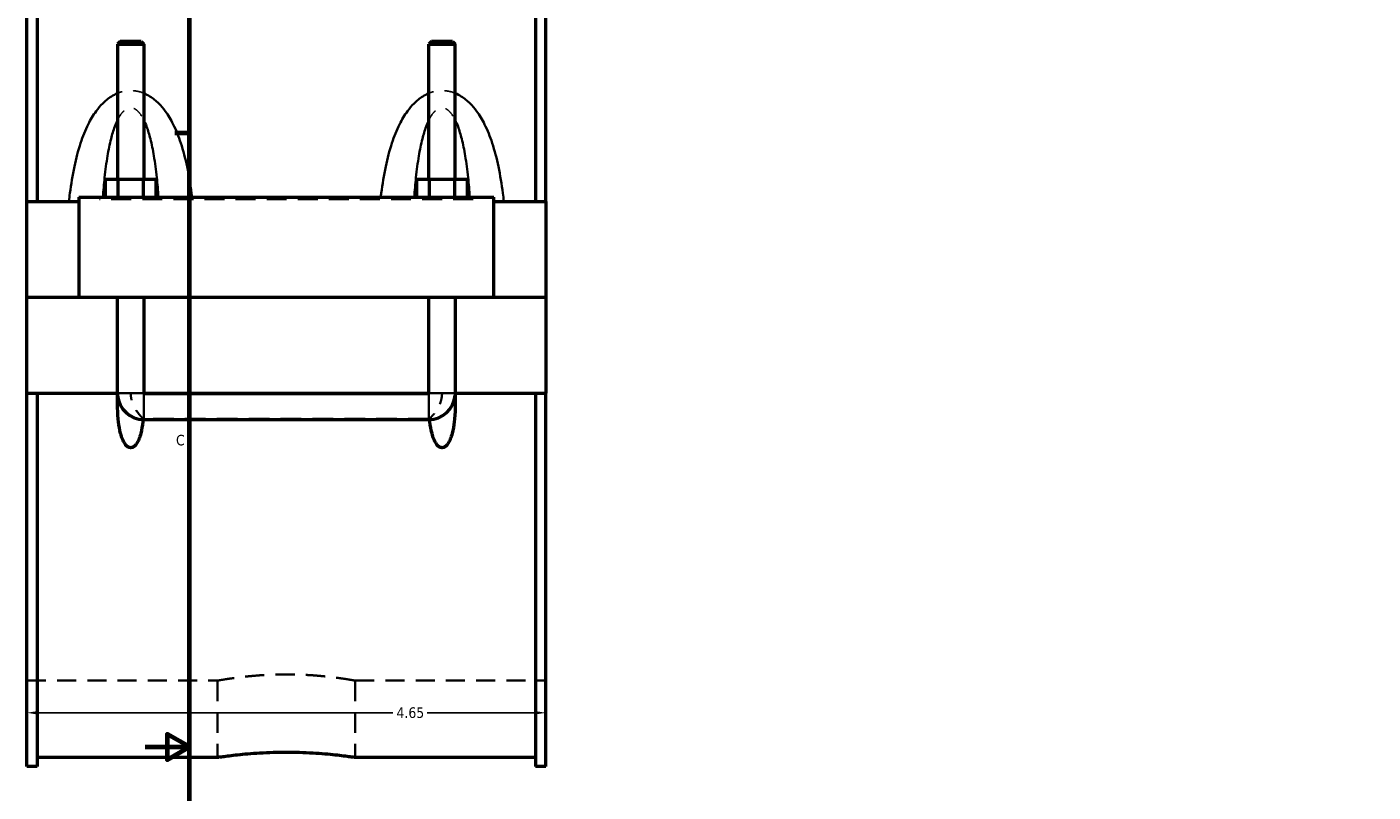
# Model space of a CAD drawing. Header units: inches. Extents: x -1.9 to 49.7, y -1.4 to 49.2.
# Tile 2 of 10: x -1 to 11.1, y 10.6 to 17.5. Entities that reach past the tile are written whole.
import ezdxf

# ---------------------------------------------------------------- set-up
doc = ezdxf.new("R2010")
doc.units = ezdxf.units.IN
doc.header["$MEASUREMENT"] = 0
doc.linetypes.add('DASHED', pattern=[0.2067, 0.1654, -0.0413])
for name, color, linetype, lineweight in [('Border (ANSI)', 7, 'Continuous', 70), ('Dimension (ANSI)', 7, 'Continuous', 25), ('Hidden (ANSI)', 7, 'DASHED', 35), ('Hidden Narrow (ANSI)', 7, 'DASHED', 25), ('Visible (ANSI)', 7, 'Continuous', 50), ('Visible Narrow (ANSI)', 7, 'Continuous', 35)]:
    doc.layers.add(name, color=color, linetype=linetype, lineweight=lineweight)
doc.styles.add('Note Text (ANSI)', font='tahoma.ttf')
doc.dimstyles.new('Default (ANSI)', dxfattribs={"dimtxt": 0.094488, "dimasz": 0.098425, "dimexe": 0.125, "dimexo": 0.0625, "dimgap": 0.031496, "dimtad": 0, "dimtih": 1, "dimtoh": 1, "dimrnd": 1e-08, "dimzin": 4, "dimdsep": 46, "dimtxsty": 'Note Text (ANSI)', "dimcen": 0.09, "dimdle": 0.393701, "dimclrd": 256, "dimclre": 256, "dimclrt": 5, "dimadec": 0, "dimazin": 1, "dimtfac": 1, "dimtofl": 0, "dimtmove": 0, "dimatfit": 3, "dimfxl": 1, "dimtolj": 1, "dimtzin": 4, "dimlwd": -1, "dimlwe": -1, "dimarcsym": 0})

# ---------------------------------------------------------------- blocks, each defined once
blk = doc.blocks.new('Borders Default Border')
at = {"layer": 'Border (ANSI)'}
blk.add_line((0.5, 16.5), (0.366, 16.5), dxfattribs=at)
at = {"layer": 'Border (ANSI)', "flags": 128}
for points in [[(0.5, 1), (0.5, 21), (33.5, 21), (33.5, 1), (0.5, 1)], [(0.1, 11), (0.5, 11), (0.3, 11.115), (0.3, 10.885), (0.5, 11)]]:
    blk.add_lwpolyline(points, dxfattribs=at)
at = {"layer": 'Border (ANSI)', "color": 5, "true_color": 0x0000ff, "insert": (0.378, 13.701), "char_height": 0.0945, "attachment_point": 7, "style": 'Note Text (ANSI)'}
blk.add_mtext('C', dxfattribs=at)
blk = doc.blocks.new('*D6')
at = {"layer": 'Defpoints', "color": 0, "transparency": 16777216}
for p in [(-0.958, 15.888), (3.692, 15.888), (3.692, 11.306)]:
    blk.add_point(p, dxfattribs=at)
at = {"layer": 'Dimension (ANSI)', "transparency": 16777216}
for p, q in [((-0.958, 15.825), (-0.958, 11.181)), ((3.692, 15.825), (3.692, 11.181)), ((-0.86, 11.306), (2.322, 11.306)), ((3.593, 11.306), (2.628, 11.306))]:
    blk.add_line(p, q, dxfattribs=at)
for points in [[(-0.86, 11.322), (-0.86, 11.29), (-0.958, 11.306)], [(3.593, 11.322), (3.593, 11.29), (3.692, 11.306)]]:
    blk.add_solid(points, dxfattribs=at)
at = {"layer": 'Dimension (ANSI)', "color": 5, "transparency": 16777216, "insert": (2.354, 11.355), "char_height": 0.0945, "attachment_point": 1, "style": 'Note Text (ANSI)'}
blk.add_mtext('\\A1;4.65', dxfattribs=at)

msp = doc.modelspace()

# ---------------------------------------------------------------- linework, layer by layer
at = {"layer": 'Hidden (ANSI)', "ltscale": 0.897567}
for p, q in [((-0.1463, 15.0272), (0.0899, 15.0272)), ((2.6437, 15.0272), (2.8799, 15.0272))]:
    msp.add_line(p, q, dxfattribs=at)
at = {"layer": 'Hidden (ANSI)', "ltscale": 0.151847}
for p, q in [((-0.1463, 14.0907), (-0.1463, 14.1704)), ((2.8799, 14.0907), (2.8799, 14.1704))]:
    msp.add_line(p, q, dxfattribs=at)
at = {"layer": 'Hidden (ANSI)', "ltscale": 1.123182}
msp.add_line((2.6437, 13.9405), (0.0899, 13.9405), dxfattribs=at)
at = {"layer": 'Hidden (ANSI)', "ltscale": 1.032703}
for p, q in [((-0.9582, 11.5942), (0.7495, 11.5942)), ((1.9842, 11.5942), (3.6918, 11.5942))]:
    msp.add_line(p, q, dxfattribs=at)
at = {"layer": 'Hidden (ANSI)', "ltscale": 1.107898}
for p, q in [((0.7495, 11.5942), (0.7495, 10.9071)), ((1.9842, 11.5942), (1.9842, 10.9071))]:
    msp.add_line(p, q, dxfattribs=at)
at = {"layer": 'Hidden (ANSI)', "ltscale": 0.036756}
for centre, start, end in [((0.0899, 14.1704), 180, 184.69338), ((2.6437, 14.1704), 355.30662, 0)]:
    msp.add_arc(centre, 0.2362, start, end, dxfattribs=at)
at = {"layer": 'Hidden (ANSI)', "ltscale": 0.549526}
for points, knots in [([(0.0836, 13.9406), (0.0806, 13.9437), (0.0766, 13.9479), (0.0649, 13.9606), (0.0565, 13.9701), (0.0367, 13.9948), (0.0248, 14.0112), (0.0007, 14.0516), (-0.0105, 14.0754), (-0.0243, 14.1225), (-0.0278, 14.1446), (-0.0282, 14.1681), (-0.0282, 14.1693), (-0.0282, 14.1704)], [1.02801091, 1.02801091, 1.02801091, 1.02801091, 1.11858927, 1.11858927, 1.25803373, 1.25803373, 1.43972216, 1.43972216, 1.64554567, 1.64554567, 1.81637945, 1.81637945, 1.82512786, 1.82512786, 1.82512786, 1.82512786]), ([(2.7618, 14.1704), (2.7618, 14.1693), (2.7618, 14.1681), (2.7615, 14.1446), (2.7579, 14.1225), (2.7441, 14.0754), (2.7329, 14.0516), (2.7089, 14.0112), (2.6969, 13.9948), (2.6771, 13.9701), (2.6688, 13.9606), (2.6571, 13.9479), (2.6531, 13.9437), (2.65, 13.9406)], [-0.00874841, -0.00874841, -0.00874841, -0.00874841, 0, 0, 0.17083378, 0.17083378, 0.37665729, 0.37665729, 0.55834572, 0.55834572, 0.69779018, 0.69779018, 0.78836853, 0.78836853, 0.78836853, 0.78836853])]:
    msp.add_open_spline(points, degree=3, knots=knots, dxfattribs=at)
at = {"layer": 'Hidden (ANSI)', "ltscale": 0.012377}
for points in [[(0.0836, 13.9406), (0.0834, 13.9385), (0.0832, 13.9364), (0.083, 13.9343)], [(2.6506, 13.9343), (2.6504, 13.9364), (2.6502, 13.9385), (2.65, 13.9406)]]:
    msp.add_open_spline(points, degree=3, dxfattribs=at)
at = {"layer": 'Hidden (ANSI)', "ltscale": 0.01191}
for points in [[(0.0899, 13.9405), (0.0878, 13.9405), (0.0857, 13.9406), (0.0836, 13.9406)], [(2.65, 13.9406), (2.6479, 13.9406), (2.6458, 13.9405), (2.6437, 13.9405)]]:
    msp.add_open_spline(points, degree=3, dxfattribs=at)
at = {"layer": 'Hidden (ANSI)', "ltscale": 1.044634}
msp.add_open_spline([(1.9842, 11.5942), (1.9842, 11.5942), (1.9804, 11.5948), (1.9648, 11.5976), (1.9528, 11.5997), (1.9213, 11.6049), (1.9017, 11.6081), (1.8564, 11.6149), (1.8307, 11.6185), (1.776, 11.6255), (1.7451, 11.6291), (1.6777, 11.636), (1.6413, 11.6392), (1.5653, 11.6445), (1.5256, 11.6466), (1.4458, 11.6494), (1.4057, 11.6501), (1.328, 11.6501), (1.2878, 11.6494), (1.208, 11.6466), (1.1684, 11.6445), (1.0923, 11.6392), (1.0559, 11.636), (0.9886, 11.6291), (0.9577, 11.6255), (0.903, 11.6185), (0.8773, 11.6149), (0.832, 11.6081), (0.8124, 11.6049), (0.7808, 11.5997), (0.7689, 11.5976), (0.7532, 11.5948), (0.7495, 11.5942), (0.7495, 11.5942)], degree=3, knots=[2.3681181, 2.3681181, 2.3681181, 2.3681181, 2.6641275, 2.6641275, 2.9601369, 2.9601369, 3.2561463, 3.2561463, 3.5521557, 3.5521557, 3.8481758, 3.8481758, 4.1441959, 4.1441959, 4.4402161, 4.4402161, 4.7362362, 4.7362362, 5.0322563, 5.0322563, 5.3282765, 5.3282765, 5.6242966, 5.6242966, 5.9203167, 5.9203167, 6.2163261, 6.2163261, 6.5123355, 6.5123355, 6.8083449, 6.8083449, 7.1043543, 7.1043543, 7.1043543, 7.1043543], dxfattribs=at)
at = {"layer": 'Hidden Narrow (ANSI)', "ltscale": 1.079826}
msp.add_line((3.0408, 15.9076), (-0.3072, 15.9076), dxfattribs=at)
at = {"layer": 'Hidden Narrow (ANSI)', "ltscale": 0.418131}
for points, knots in [([(0.0899, 16.8586), (0.0877, 16.8596), (0.0854, 16.8605), (0.0613, 16.8699), (0.0384, 16.8761), (0.0008, 16.8816), (-0.0137, 16.8827), (-0.0282, 16.8827), (-0.0426, 16.8827), (-0.0571, 16.8816), (-0.0947, 16.8761), (-0.1176, 16.8699), (-0.1418, 16.8605), (-0.144, 16.8596), (-0.1463, 16.8586)], [-4.07013381, -4.07013381, -4.07013381, -4.07013381, -4.05153618, -4.05153618, -3.87193314, -3.87193314, -3.76161098, -3.76161098, -3.76161098, -3.65128882, -3.65128882, -3.47168578, -3.47168578, -3.45308815, -3.45308815, -3.45308815, -3.45308815]), ([(2.8799, 16.8586), (2.8777, 16.8596), (2.8754, 16.8605), (2.8513, 16.8699), (2.8284, 16.8761), (2.7908, 16.8816), (2.7763, 16.8827), (2.7618, 16.8827), (2.7474, 16.8827), (2.7329, 16.8816), (2.6953, 16.8761), (2.6724, 16.8699), (2.6482, 16.8605), (2.646, 16.8596), (2.6437, 16.8586)], [-4.07013381, -4.07013381, -4.07013381, -4.07013381, -4.05153617, -4.05153617, -3.87193313, -3.87193313, -3.76161098, -3.76161098, -3.76161098, -3.65128882, -3.65128882, -3.47168578, -3.47168578, -3.45308815, -3.45308815, -3.45308815, -3.45308815])]:
    msp.add_open_spline(points, degree=3, knots=knots, dxfattribs=at)
at = {"layer": 'Hidden Narrow (ANSI)', "ltscale": 0.572898}
for points, knots in [([(-0.1463, 16.6179), (-0.1455, 16.6194), (-0.1448, 16.6209), (-0.1331, 16.6441), (-0.1211, 16.6637), (-0.099, 16.6914), (-0.0895, 16.701), (-0.0695, 16.7165), (-0.0589, 16.7222), (-0.0416, 16.7273), (-0.0349, 16.7282), (-0.0282, 16.7282), (-0.0215, 16.7282), (-0.0148, 16.7273), (0.0026, 16.7222), (0.0132, 16.7165), (0.0332, 16.701), (0.0427, 16.6914), (0.0648, 16.6637), (0.0768, 16.6441), (0.0885, 16.6209), (0.0892, 16.6194), (0.0899, 16.6179)], [3.0216271, 3.0216271, 3.0216271, 3.0216271, 3.0391119, 3.0391119, 3.2957948, 3.2957948, 3.4716858, 3.4716858, 3.6512888, 3.6512888, 3.761611, 3.761611, 3.761611, 3.8719331, 3.8719331, 4.0515362, 4.0515362, 4.2274272, 4.2274272, 4.4841101, 4.4841101, 4.5015949, 4.5015949, 4.5015949, 4.5015949]), ([(2.6437, 16.6179), (2.6445, 16.6194), (2.6452, 16.6209), (2.6569, 16.6441), (2.6689, 16.6637), (2.691, 16.6914), (2.7005, 16.701), (2.7205, 16.7165), (2.7311, 16.7222), (2.7484, 16.7273), (2.7551, 16.7282), (2.7618, 16.7282), (2.7685, 16.7282), (2.7752, 16.7273), (2.7926, 16.7222), (2.8032, 16.7165), (2.8232, 16.701), (2.8327, 16.6914), (2.8548, 16.6637), (2.8668, 16.6441), (2.8785, 16.6209), (2.8792, 16.6194), (2.8799, 16.6179)], [3.0216271, 3.0216271, 3.0216271, 3.0216271, 3.0391119, 3.0391119, 3.2957948, 3.2957948, 3.4716858, 3.4716858, 3.6512888, 3.6512888, 3.761611, 3.761611, 3.761611, 3.8719331, 3.8719331, 4.0515362, 4.0515362, 4.2274272, 4.2274272, 4.48411, 4.48411, 4.5015949, 4.5015949, 4.5015949, 4.5015949])]:
    msp.add_open_spline(points, degree=3, knots=knots, dxfattribs=at)
at = {"layer": 'Visible (ANSI)'}
for p, q in [((-0.9582, 15.888), (-0.9582, 19.2337)), ((-0.8652, 19.2337), (-0.8652, 15.888)), ((3.5988, 19.2337), (3.5988, 15.888)), ((3.6918, 15.888), (3.6918, 19.2337)), ((-0.1227, 17.3212), (-0.1463, 17.2976)), ((-0.1463, 17.2976), (0.0899, 17.2976)), ((-0.1463, 17.2976), (-0.1463, 16.0848)), ((0.0663, 17.3212), (-0.1227, 17.3212)), ((0.0663, 17.3212), (0.0899, 17.2976)), ((0.0899, 17.2976), (0.0899, 16.0848)), ((2.6673, 17.3212), (2.6437, 17.2976)), ((2.6437, 17.2976), (2.8799, 17.2976)), ((2.6437, 16.0848), (2.6437, 17.2976)), ((2.8563, 17.3212), (2.6673, 17.3212)), ((2.8563, 17.3212), (2.8799, 17.2976)), ((2.8799, 16.0848), (2.8799, 17.2976)), ((-0.2555, 15.9273), (-0.2555, 16.0848)), ((-0.1418, 16.0848), (-0.2555, 16.0848)), ((-0.1418, 15.9273), (-0.1418, 16.0848)), ((0.0855, 16.0848), (-0.1418, 16.0848)), ((0.0855, 15.9273), (0.0855, 16.0848)), ((0.1991, 16.0848), (0.0855, 16.0848)), ((0.1991, 15.9273), (0.1991, 16.0848)), ((2.5345, 15.9273), (2.5345, 16.0848)), ((2.6482, 16.0848), (2.5345, 16.0848)), ((2.6482, 15.9273), (2.6482, 16.0848)), ((2.8755, 16.0848), (2.6482, 16.0848)), ((2.8755, 15.9273), (2.8755, 16.0848)), ((2.9891, 16.0848), (2.8755, 16.0848)), ((2.9891, 15.9273), (2.9891, 16.0848)), ((-0.4932, 15.9273), (3.2268, 15.9273)), ((-0.4932, 15.9273), (-0.4932, 15.0312)), ((3.2268, 15.0312), (3.2268, 15.9273)), ((-0.9582, 15.888), (-0.4932, 15.888)), ((-0.9582, 15.0312), (-0.9582, 15.888)), ((3.2268, 15.888), (3.6918, 15.888)), ((3.6918, 15.888), (3.6918, 15.0312)), ((-0.9582, 15.0312), (-0.4932, 15.0312)), ((-0.9582, 14.1704), (-0.9582, 15.0272)), ((-0.1463, 15.0272), (-0.9582, 15.0272)), ((-0.4932, 15.0312), (3.2268, 15.0312)), ((-0.1463, 15.0312), (-0.1463, 15.0272)), ((-0.1463, 14.1704), (-0.1463, 15.0272)), ((0.0899, 15.0312), (0.0899, 15.0272)), ((0.0899, 15.0272), (0.0899, 14.1704)), ((2.6437, 15.0272), (0.0899, 15.0272)), ((2.6437, 15.0272), (2.6437, 15.0312)), ((2.6437, 14.1704), (2.6437, 15.0272)), ((2.8799, 15.0272), (2.8799, 15.0312)), ((2.8799, 15.0272), (2.8799, 14.1704)), ((3.6918, 15.0272), (2.8799, 15.0272)), ((3.2268, 15.0312), (3.6918, 15.0312)), ((3.6918, 15.0272), (3.6918, 14.1704)), ((-0.9582, 10.8247), (-0.9582, 14.1704)), ((-0.9582, 14.1704), (-0.1463, 14.1704)), ((-0.8652, 14.1704), (-0.8652, 10.8247)), ((-0.1463, 14.1704), (-0.1449, 14.1704)), ((0.0886, 14.1704), (0.0899, 14.1704)), ((0.0899, 14.1704), (2.6437, 14.1704)), ((0.0899, 14.1691), (2.6437, 14.1691)), ((2.6437, 14.1704), (2.6451, 14.1704)), ((2.8786, 14.1704), (2.8799, 14.1704)), ((2.8799, 14.1704), (3.6918, 14.1704)), ((3.5988, 14.1704), (3.5988, 10.8247)), ((3.6918, 10.8247), (3.6918, 14.1704)), ((0.0899, 13.9342), (2.6437, 13.9342)), ((-0.8652, 10.9071), (0.7495, 10.9071)), ((1.9842, 10.9071), (3.5988, 10.9071)), ((-0.8652, 10.8247), (-0.9582, 10.8247)), ((3.6918, 10.8247), (3.5988, 10.8247))]:
    msp.add_line(p, q, dxfattribs=at)
for centre, start, end in [((0.0899, 14.1704), 184.69338, 270), ((2.6437, 14.1704), 270, 355.30662)]:
    msp.add_arc(centre, 0.2362, start, end, dxfattribs=at)
for points, knots in [([(0.083, 13.9343), (0.0823, 13.9266), (0.0814, 13.9189), (0.0766, 13.8786), (0.0708, 13.8431), (0.0573, 13.7917), (0.052, 13.775), (0.0391, 13.7432), (0.0316, 13.7282), (0.0162, 13.7066), (0.0089, 13.6983), (-0.0038, 13.6891), (-0.0084, 13.6865), (-0.0179, 13.683), (-0.023, 13.682), (-0.0334, 13.682), (-0.0384, 13.683), (-0.048, 13.6865), (-0.0525, 13.6891), (-0.0652, 13.6983), (-0.0725, 13.7066), (-0.088, 13.7282), (-0.0954, 13.7432), (-0.1083, 13.775), (-0.1136, 13.7917), (-0.1272, 13.8431), (-0.1329, 13.8786), (-0.1466, 13.9922), (-0.1479, 14.0804), (-0.1449, 14.1704)], [1.5363477, 1.5363477, 1.5363477, 1.5363477, 1.5968797, 1.5968797, 1.857561, 1.857561, 1.9879016, 1.9879016, 2.1182423, 2.1182423, 2.1973812, 2.1973812, 2.2369507, 2.2369507, 2.2765201, 2.2765201, 2.3160896, 2.3160896, 2.355659, 2.355659, 2.434798, 2.434798, 2.5651386, 2.5651386, 2.6954793, 2.6954793, 2.9561606, 2.9561606, 3.6008376, 3.6008376, 3.6008376, 3.6008376]), ([(0.0886, 14.1704), (0.0886, 14.1703), (0.0886, 14.1701), (0.0888, 14.1698), (0.0889, 14.1696), (0.0891, 14.1694), (0.0893, 14.1693), (0.0896, 14.1692), (0.0898, 14.1691), (0.0899, 14.1691)], [0.0000740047, 0.0000740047, 0.0000740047, 0.0000740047, 0.0013944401, 0.0013944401, 0.0027725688, 0.0027725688, 0.0041200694, 0.0041200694, 0.0054404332, 0.0054404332, 0.0054404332, 0.0054404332]), ([(2.6437, 14.1691), (2.6439, 14.1691), (2.6441, 14.1692), (2.6444, 14.1693), (2.6445, 14.1694), (2.6448, 14.1696), (2.6449, 14.1698), (2.645, 14.1701), (2.6451, 14.1703), (2.6451, 14.1704)], [0, 0, 0, 0, 0.0013148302, 0.0013148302, 0.0026484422, 0.0026484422, 0.0040166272, 0.0040166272, 0.0053612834, 0.0053612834, 0.0053612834, 0.0053612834]), ([(2.8786, 14.1704), (2.8815, 14.0804), (2.8802, 13.9922), (2.8666, 13.8786), (2.8608, 13.8431), (2.8473, 13.7917), (2.842, 13.775), (2.8291, 13.7432), (2.8216, 13.7282), (2.8062, 13.7066), (2.7989, 13.6983), (2.7862, 13.6891), (2.7816, 13.6865), (2.7721, 13.683), (2.767, 13.682), (2.7566, 13.682), (2.7516, 13.683), (2.742, 13.6865), (2.7375, 13.6891), (2.7248, 13.6983), (2.7175, 13.7066), (2.702, 13.7282), (2.6946, 13.7432), (2.6817, 13.775), (2.6764, 13.7917), (2.6628, 13.8431), (2.6571, 13.8786), (2.6522, 13.9189), (2.6514, 13.9266), (2.6506, 13.9343)], [0.9522026, 0.9522026, 0.9522026, 0.9522026, 1.5968797, 1.5968797, 1.857561, 1.857561, 1.9879016, 1.9879016, 2.1182423, 2.1182423, 2.1973812, 2.1973812, 2.2369507, 2.2369507, 2.2765201, 2.2765201, 2.3160896, 2.3160896, 2.355659, 2.355659, 2.434798, 2.434798, 2.5651386, 2.5651386, 2.6954793, 2.6954793, 2.9561606, 2.9561606, 3.0166925, 3.0166925, 3.0166925, 3.0166925]), ([(0.7495, 10.9071), (0.7495, 10.9071), (0.7532, 10.9077), (0.7689, 10.91), (0.7808, 10.9117), (0.8123, 10.9161), (0.8319, 10.9187), (0.8773, 10.9244), (0.9029, 10.9274), (0.9577, 10.9332), (0.9886, 10.9363), (1.056, 10.9419), (1.0924, 10.9446), (1.1684, 10.949), (1.2081, 10.9507), (1.2879, 10.9531), (1.328, 10.9536), (1.4057, 10.9536), (1.4458, 10.9531), (1.5256, 10.9507), (1.5652, 10.949), (1.6412, 10.9446), (1.6777, 10.9419), (1.745, 10.9363), (1.776, 10.9332), (1.8307, 10.9274), (1.8564, 10.9244), (1.9017, 10.9187), (1.9213, 10.9161), (1.9529, 10.9117), (1.9648, 10.91), (1.9804, 10.9077), (1.9842, 10.9071), (1.9842, 10.9071)], [2.366407, 2.366407, 2.366407, 2.366407, 2.6622053, 2.6622053, 2.9580036, 2.9580036, 3.2538019, 3.2538019, 3.5496002, 3.5496002, 3.8454036, 3.8454036, 4.1412071, 4.1412071, 4.4370105, 4.4370105, 4.7328139, 4.7328139, 5.0286174, 5.0286174, 5.3244208, 5.3244208, 5.6202242, 5.6202242, 5.9160277, 5.9160277, 6.211826, 6.211826, 6.5076243, 6.5076243, 6.8034226, 6.8034226, 7.0992209, 7.0992209, 7.0992209, 7.0992209])]:
    msp.add_open_spline(points, degree=3, knots=knots, dxfattribs=at)
at = {"layer": 'Visible Narrow (ANSI)'}
for p, q in [((-0.1412, 14.1704), (0.0849, 14.1704)), ((0.0899, 13.9355), (0.0899, 14.1652)), ((2.6437, 13.9355), (2.6437, 14.1652)), ((2.8749, 14.1704), (2.6488, 14.1704))]:
    msp.add_line(p, q, dxfattribs=at)
for points, knots in [([(-0.1463, 16.8586), (-0.1653, 16.8508), (-0.1835, 16.8412), (-0.2292, 16.8123), (-0.2552, 16.7909), (-0.3002, 16.7459), (-0.3196, 16.7227), (-0.3647, 16.6612), (-0.3883, 16.6213), (-0.4359, 16.5263), (-0.4581, 16.4702), (-0.4998, 16.3442), (-0.5179, 16.2735), (-0.5495, 16.1237), (-0.5624, 16.0443), (-0.5762, 15.9387), (-0.5792, 15.9134), (-0.5821, 15.888)], [-3.4530881, -3.4530881, -3.4530881, -3.4530881, -3.2957948, -3.2957948, -3.0391119, -3.0391119, -2.8083802, -2.8083802, -2.456951, -2.456951, -2.0058343, -2.0058343, -1.4695156, -1.4695156, -0.8880339, -0.8880339, -0.7051461, -0.7051461, -0.7051461, -0.7051461]), ([(0.5212, 15.9273), (0.5197, 15.9396), (0.5181, 15.9518), (0.506, 16.0443), (0.4932, 16.1237), (0.4616, 16.2735), (0.4434, 16.3442), (0.4018, 16.4702), (0.3795, 16.5263), (0.332, 16.6213), (0.3084, 16.6612), (0.2633, 16.7227), (0.2438, 16.7459), (0.1989, 16.7909), (0.1729, 16.8123), (0.1272, 16.8412), (0.1089, 16.8508), (0.0899, 16.8586)], [-6.72351, -6.72351, -6.72351, -6.72351, -6.6351881, -6.6351881, -6.0537063, -6.0537063, -5.5173876, -5.5173876, -5.0662709, -5.0662709, -4.7148417, -4.7148417, -4.4841101, -4.4841101, -4.2274272, -4.2274272, -4.0701338, -4.0701338, -4.0701338, -4.0701338]), ([(2.6437, 16.8586), (2.6247, 16.8508), (2.6065, 16.8412), (2.5608, 16.8123), (2.5348, 16.7909), (2.4898, 16.7459), (2.4704, 16.7227), (2.4253, 16.6612), (2.4017, 16.6213), (2.3541, 16.5263), (2.3319, 16.4702), (2.2902, 16.3442), (2.2721, 16.2735), (2.2405, 16.1237), (2.2276, 16.0443), (2.2155, 15.9518), (2.214, 15.9396), (2.2125, 15.9273)], [-3.4530881, -3.4530881, -3.4530881, -3.4530881, -3.2957948, -3.2957948, -3.0391119, -3.0391119, -2.8083803, -2.8083803, -2.4569512, -2.4569512, -2.0058345, -2.0058345, -1.4695159, -1.4695159, -0.8880333, -0.8880333, -0.799712, -0.799712, -0.799712, -0.799712]), ([(3.3157, 15.888), (3.3129, 15.9134), (3.3098, 15.9387), (3.296, 16.0443), (3.2832, 16.1237), (3.2516, 16.2735), (3.2334, 16.3442), (3.1918, 16.4702), (3.1695, 16.5263), (3.122, 16.6213), (3.0984, 16.6612), (3.0533, 16.7227), (3.0338, 16.7459), (2.9889, 16.7909), (2.9629, 16.8123), (2.9172, 16.8412), (2.8989, 16.8508), (2.8799, 16.8586)], [-6.8180758, -6.8180758, -6.8180758, -6.8180758, -6.6351887, -6.6351887, -6.053706, -6.053706, -5.5173874, -5.5173874, -5.0662707, -5.0662707, -4.7148416, -4.7148416, -4.48411, -4.48411, -4.2274272, -4.2274272, -4.0701338, -4.0701338, -4.0701338, -4.0701338]), ([(-0.2771, 15.9273), (-0.2728, 15.9869), (-0.2677, 16.0459), (-0.2546, 16.1698), (-0.2462, 16.2346), (-0.2269, 16.3501), (-0.2166, 16.4015), (-0.1946, 16.4886), (-0.1837, 16.5252), (-0.1635, 16.5799), (-0.1553, 16.5996), (-0.1463, 16.6179)], [0.996893, 0.996893, 0.996893, 0.996893, 1.4695156, 1.4695156, 2.0058343, 2.0058343, 2.456951, 2.456951, 2.8083802, 2.8083802, 3.0216271, 3.0216271, 3.0216271, 3.0216271]), ([(0.0899, 16.6179), (0.0989, 16.5996), (0.1072, 16.5799), (0.1274, 16.5252), (0.1383, 16.4886), (0.1603, 16.4015), (0.1706, 16.3501), (0.1898, 16.2346), (0.1982, 16.1698), (0.2114, 16.0459), (0.2165, 15.9869), (0.2208, 15.9273)], [4.5015949, 4.5015949, 4.5015949, 4.5015949, 4.7148417, 4.7148417, 5.0662709, 5.0662709, 5.5173876, 5.5173876, 6.0537063, 6.0537063, 6.526329, 6.526329, 6.526329, 6.526329]), ([(2.5129, 15.9273), (2.5172, 15.9869), (2.5223, 16.0459), (2.5354, 16.1698), (2.5438, 16.2346), (2.5631, 16.3501), (2.5734, 16.4015), (2.5954, 16.4886), (2.6063, 16.5252), (2.6265, 16.5799), (2.6347, 16.5996), (2.6437, 16.6179)], [0.996893, 0.996893, 0.996893, 0.996893, 1.4695159, 1.4695159, 2.0058345, 2.0058345, 2.4569512, 2.4569512, 2.8083803, 2.8083803, 3.0216271, 3.0216271, 3.0216271, 3.0216271]), ([(2.8799, 16.6179), (2.8889, 16.5996), (2.8972, 16.5799), (2.9174, 16.5252), (2.9283, 16.4886), (2.9503, 16.4015), (2.9606, 16.3501), (2.9798, 16.2346), (2.9882, 16.1698), (3.0014, 16.0459), (3.0065, 15.9869), (3.0108, 15.9273)], [4.5015949, 4.5015949, 4.5015949, 4.5015949, 4.7148416, 4.7148416, 5.0662707, 5.0662707, 5.5173874, 5.5173874, 6.053706, 6.053706, 6.526329, 6.526329, 6.526329, 6.526329])]:
    msp.add_open_spline(points, degree=3, knots=knots, dxfattribs=at)

# ---------------------------------------------------------------- block references
msp.add_blockref('Borders Default Border', (0, 0))

# ---------------------------------------------------------------- dimensions: what is measured, and where the dimension line sits
at = {"layer": 'Dimension (ANSI)'}
dim = msp.add_linear_dim(base=(3.6918, 11.3061), p1=(-0.9582, 15.888), p2=(3.6918, 15.888), angle=180, dimstyle='Default (ANSI)', override={"dimgap": 0.031496, "dimtih": 0, "dimtoh": 0, "dimdec": 2, "dimtol": 0, "dimlim": 0, "dimtp": 0, "dimtm": 0, "dimtdec": 2, "dimatfit": 1}, dxfattribs=at)
dim.commit()
dim.dimension.update_dxf_attribs({"geometry": '*D6', "text_midpoint": (2.475, 11.3061), "dimtype": 160})

doc.saveas('drawing.dxf')
